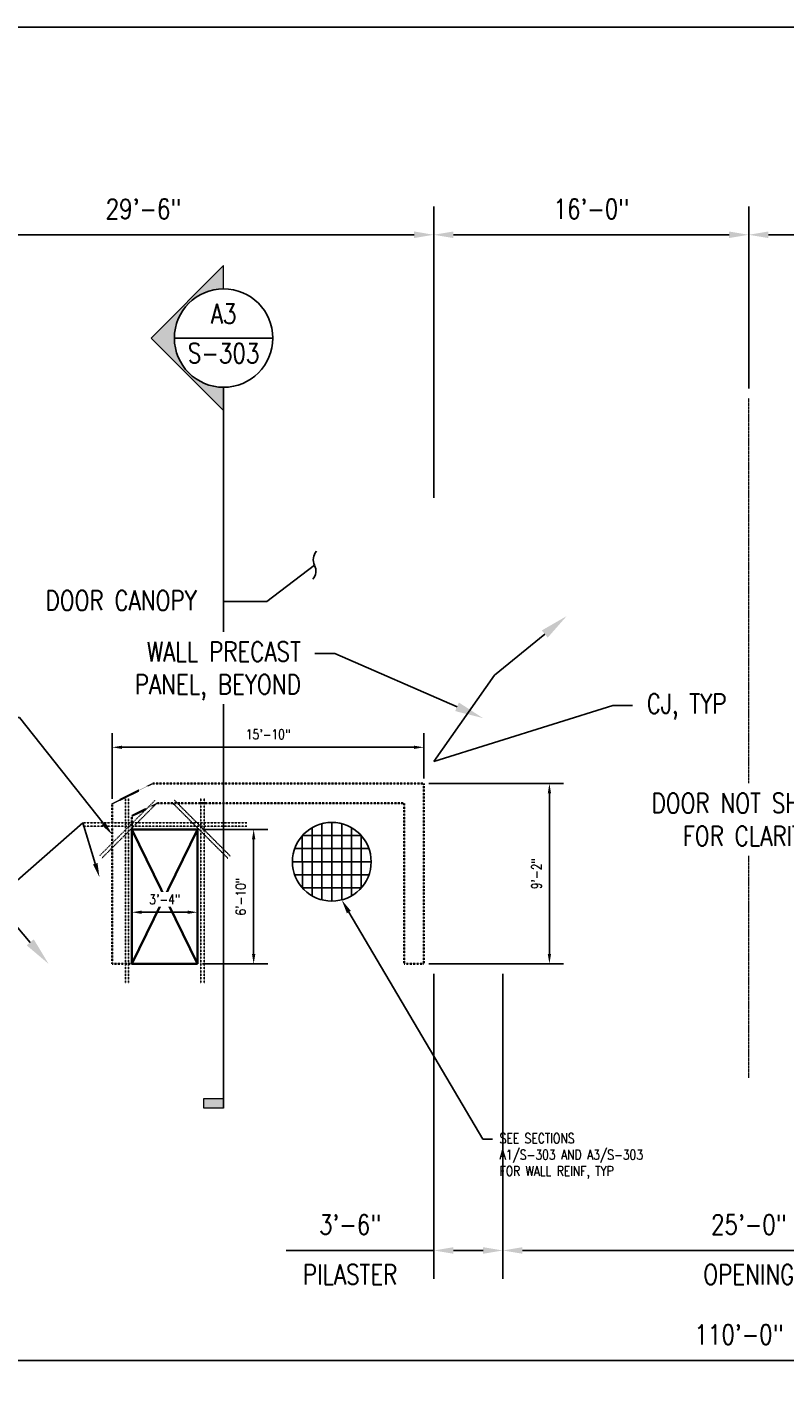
# Model space of a CAD drawing. Header units: inches. Extents: x -11780 to 11476, y -2275 to 2617.
# Tile 21 of 23: x -440 to 22, y 741 to 1571. Entities that reach past the tile are written whole.
import ezdxf
from ezdxf import colors
from ezdxf.entities.mleader import LeaderData, LeaderLine
from ezdxf.enums import TextEntityAlignment as Align
from ezdxf.math import Vec2, Vec3

# ---------------------------------------------------------------- set-up
doc = ezdxf.new("R2010")
doc.units = ezdxf.units.IN
doc.header["$MEASUREMENT"] = 0
doc.linetypes.add('CENTER2', pattern=[1.125, 0.75, -0.125, 0.125, -0.125])
doc.linetypes.add('HIDDEN2', pattern=[0.1875, 0.125, -0.0625])
for name, color, linetype in [('S-ANNO-DIMS', 1, 'Continuous'), ('S-ANNO-TEXT', 2, 'Continuous'), ('S-FNDN-FTNG-RBAR', 5, 'Continuous'), ('S-WALL-LOAD', 3, 'Continuous')]:
    doc.layers.add(name, color=color, linetype=linetype)
for name, color, linetype, lineweight in [('S-ANNO-SYMB', 2, 'Continuous', 25), ('S-FNDN-CNTR', 52, 'CENTER2', 18), ('S-WALL-FULL-INTR-ALT', 3, 'Continuous', 35)]:
    doc.layers.add(name, color=color, linetype=linetype, lineweight=lineweight)
doc.styles.add('Annotative', font='romans.shx', dxfattribs={"width": 0.8, "height": 0.125})
doc.styles.add('HDRSTD', font='romans.shx', dxfattribs={"height": 3})
doc.dimstyles.new('Annotative', dxfattribs={"dimscale": 0, "dimtxt": 0.125, "dimasz": 0.125, "dimexe": 0.179688, "dimexo": 0.0625, "dimgap": 0.09, "dimtad": 1, "dimdec": 3, "dimzin": 3, "dimdsep": 46, "dimlunit": 4, "dimtxsty": 'Annotative', "dimcen": 0.09, "dimclrt": 2, "dimazin": 2, "dimtfac": 1, "dimtdec": 3, "dimtmove": 1, "dimatfit": 3, "dimfxl": 1, "dimtfill": 1, "dimfrac": 2, "dimtolj": 1, "dimtzin": 0, "dimarcsym": 0})

# ---------------------------------------------------------------- blocks, each defined once
blk = doc.blocks.new('*D14')
at = {"layer": 'Defpoints', "color": 0, "transparency": 16777216}
for p in [(-388, 1132.02), (-198, 1110), (-388, 1097.62)]:
    blk.add_point(p, dxfattribs=at)
at = {"layer": 'S-ANNO-DIMS', "color": 0, "lineweight": -2, "transparency": 16777216}
for p, q in [((-388, 1100.62), (-388, 1140.64)), ((-198, 1113), (-198, 1140.64)), ((-204, 1132.02), (-382, 1132.02))]:
    blk.add_line(p, q, dxfattribs=at)
at = {"layer": 'S-ANNO-DIMS', "color": 0, "transparency": 16777216}
for points in [[(-382, 1133.02), (-382, 1131.02), (-388, 1132.02)], [(-204, 1133.02), (-204, 1131.02), (-198, 1132.02)]]:
    blk.add_solid(points, dxfattribs=at)
at = {"layer": 'S-ANNO-DIMS', "color": 2, "transparency": 16777216, "insert": (-293, 1139.91), "char_height": 6, "attachment_point": 5, "style": 'Annotative', "bg_fill": 3, "box_fill_scale": 1.25, "bg_fill_color": 256, "bg_fill_true_color": 13158600, "bg_fill_transparency": 0}
blk.add_mtext('\\A1;15\'-10"', dxfattribs=at)
blk = doc.blocks.new('*D15')
at = {"layer": 'Defpoints', "color": 0, "transparency": 16777216}
for p in [(-336, 1082), (-301.81, 1082), (-336, 1000)]:
    blk.add_point(p, dxfattribs=at)
at = {"layer": 'S-ANNO-DIMS', "color": 0, "lineweight": -2, "transparency": 16777216}
for p, q in [((-333, 1082), (-293.18, 1082)), ((-301.81, 1006), (-301.81, 1076)), ((-333, 1000), (-293.18, 1000))]:
    blk.add_line(p, q, dxfattribs=at)
at = {"layer": 'S-ANNO-DIMS', "color": 0, "transparency": 16777216}
for points in [[(-302.81, 1076), (-300.81, 1076), (-301.81, 1082)], [(-302.81, 1006), (-300.81, 1006), (-301.81, 1000)]]:
    blk.add_solid(points, dxfattribs=at)
at = {"layer": 'S-ANNO-DIMS', "color": 2, "transparency": 16777216, "insert": (-309.7, 1041), "char_height": 6, "attachment_point": 5, "rotation": 90, "style": 'Annotative', "bg_fill": 3, "box_fill_scale": 1.25, "bg_fill_color": 256, "bg_fill_true_color": 13158600, "bg_fill_transparency": 0}
blk.add_mtext('\\A1;6\'-10"', dxfattribs=at)
blk = doc.blocks.new('*D12')
at = {"layer": 'Defpoints', "color": 0, "transparency": 16777216}
for p in [(-198, 1110), (-121.53, 1110), (-198, 1000)]:
    blk.add_point(p, dxfattribs=at)
at = {"layer": 'S-ANNO-DIMS', "color": 0, "lineweight": -2, "transparency": 16777216}
for p, q in [((-195, 1110), (-112.9, 1110)), ((-121.53, 1006), (-121.53, 1104)), ((-195, 1000), (-112.9, 1000))]:
    blk.add_line(p, q, dxfattribs=at)
at = {"layer": 'S-ANNO-DIMS', "color": 0, "transparency": 16777216}
for points in [[(-122.53, 1104), (-120.53, 1104), (-121.53, 1110)], [(-122.53, 1006), (-120.53, 1006), (-121.53, 1000)]]:
    blk.add_solid(points, dxfattribs=at)
at = {"layer": 'S-ANNO-DIMS', "color": 2, "transparency": 16777216, "insert": (-129.42, 1055), "char_height": 6, "attachment_point": 5, "rotation": 90, "style": 'Annotative', "bg_fill": 3, "box_fill_scale": 1.25, "bg_fill_color": 256, "bg_fill_true_color": 13158600, "bg_fill_transparency": 0}
blk.add_mtext('\\A1;9\'-2"', dxfattribs=at)
blk = doc.blocks.new('*D13')
at = {"layer": 'Defpoints', "color": 0}
for p in [(-376, 1031.49), (-376, 1000), (-336, 1000)]:
    blk.add_point(p, dxfattribs=at)
at = {"layer": 'S-ANNO-DIMS', "color": 0, "lineweight": -2}
for p, q in [((-376, 1003), (-376, 1040.11)), ((-336, 1003), (-336, 1040.11)), ((-342, 1031.49), (-370, 1031.49))]:
    blk.add_line(p, q, dxfattribs=at)
at = {"layer": 'S-ANNO-DIMS', "color": 0}
for points in [[(-370, 1032.49), (-370, 1030.49), (-376, 1031.49)], [(-342, 1032.49), (-342, 1030.49), (-336, 1031.49)]]:
    blk.add_solid(points, dxfattribs=at)
at = {"layer": 'S-ANNO-DIMS', "color": 2, "insert": (-356, 1039.38), "char_height": 6, "attachment_point": 5, "style": 'Annotative', "bg_fill": 3, "box_fill_scale": 1.25, "bg_fill_color": 256, "bg_fill_true_color": 13158600, "bg_fill_transparency": 0}
blk.add_mtext('\\A1;3\'-4"', dxfattribs=at)
blk = doc.blocks.new('*D29')
at = {"layer": 'Defpoints', "color": 0, "transparency": 16777216}
for p in [(654, 970), (-666, 955), (654, 758.33)]:
    blk.add_point(p, dxfattribs=at)
at = {"layer": 'S-ANNO-DIMS', "color": 0, "lineweight": -2, "transparency": 16777216}
for p, q in [((654, 964), (654, 741.08)), ((-666, 949), (-666, 741.08)), ((-654, 758.33), (642, 758.33))]:
    blk.add_line(p, q, dxfattribs=at)
at = {"layer": 'S-ANNO-DIMS', "color": 0, "transparency": 16777216}
for points in [[(-654, 760.33), (-654, 756.33), (-666, 758.33)], [(642, 760.33), (642, 756.33), (654, 758.33)]]:
    blk.add_solid(points, dxfattribs=at)
at = {"layer": 'S-ANNO-DIMS', "color": 2, "transparency": 16777216, "insert": (-6, 774.11), "char_height": 12, "attachment_point": 5, "style": 'Annotative', "bg_fill": 3, "box_fill_scale": 1.25, "bg_fill_color": 256, "bg_fill_true_color": 13158600, "bg_fill_transparency": 0}
blk.add_mtext('\\A1;110\'-0"', dxfattribs=at)
blk = doc.blocks.new('*D30')
at = {"layer": 'Defpoints', "color": 0, "transparency": 16777216}
for p in [(-150, 1000), (150, 1000), (150, 825.36)]:
    blk.add_point(p, dxfattribs=at)
at = {"layer": 'S-ANNO-DIMS', "color": 0, "lineweight": -2, "transparency": 16777216}
for p, q in [((-150, 994), (-150, 808.11)), ((150, 994), (150, 808.11)), ((-138, 825.36), (138, 825.36))]:
    blk.add_line(p, q, dxfattribs=at)
at = {"layer": 'S-ANNO-DIMS', "color": 0, "transparency": 16777216}
for points in [[(-138, 827.36), (-138, 823.36), (-150, 825.36)], [(138, 827.36), (138, 823.36), (150, 825.36)]]:
    blk.add_solid(points, dxfattribs=at)
at = {"layer": 'S-ANNO-DIMS', "color": 2, "transparency": 16777216, "char_height": 12, "attachment_point": 5, "style": 'Annotative', "bg_fill": 3, "box_fill_scale": 1.25, "bg_fill_color": 256, "bg_fill_true_color": 13158600, "bg_fill_transparency": 0}
for s, insert in [('\\A1;25\'-0"', (0, 841.14)), ('\\A1;OPENING', (0, 810.72))]:
    blk.add_mtext(s, dxfattribs=dict(at, insert=insert))
blk = doc.blocks.new('*D34')
at = {"layer": 'Defpoints', "color": 0, "transparency": 16777216}
for p in [(0, 1444.38), (0, 1344.78), (192, 1267)]:
    blk.add_point(p, dxfattribs=at)
at = {"layer": 'S-ANNO-DIMS', "color": 0, "lineweight": -2, "transparency": 16777216}
for p, q in [((0, 1350.78), (0, 1461.63)), ((192, 1273), (192, 1461.63)), ((180, 1444.38), (12, 1444.38))]:
    blk.add_line(p, q, dxfattribs=at)
at = {"layer": 'S-ANNO-DIMS', "color": 0, "transparency": 16777216}
for points in [[(12, 1446.38), (12, 1442.38), (0, 1444.38)], [(180, 1446.38), (180, 1442.38), (192, 1444.38)]]:
    blk.add_solid(points, dxfattribs=at)
at = {"layer": 'S-ANNO-DIMS', "color": 2, "transparency": 16777216, "insert": (96, 1460.16), "char_height": 12, "attachment_point": 5, "style": 'Annotative', "bg_fill": 3, "box_fill_scale": 1.25, "bg_fill_color": 256, "bg_fill_true_color": 13158600, "bg_fill_transparency": 0}
blk.add_mtext('\\A1;16\'-0"', dxfattribs=at)
blk = doc.blocks.new('*D35')
at = {"layer": 'Defpoints', "color": 0, "transparency": 16777216}
for p in [(-192, 1444.38), (0, 1344.78), (-192, 1278)]:
    blk.add_point(p, dxfattribs=at)
at = {"layer": 'S-ANNO-DIMS', "color": 0, "lineweight": -2, "transparency": 16777216}
for p, q in [((-192, 1284), (-192, 1461.63)), ((0, 1350.78), (0, 1461.63)), ((-12, 1444.38), (-180, 1444.38))]:
    blk.add_line(p, q, dxfattribs=at)
at = {"layer": 'S-ANNO-DIMS', "color": 0, "transparency": 16777216}
for points in [[(-180, 1446.38), (-180, 1442.38), (-192, 1444.38)], [(-12, 1446.38), (-12, 1442.38), (0, 1444.38)]]:
    blk.add_solid(points, dxfattribs=at)
at = {"layer": 'S-ANNO-DIMS', "color": 2, "transparency": 16777216, "insert": (-96, 1460.16), "char_height": 12, "attachment_point": 5, "style": 'Annotative', "bg_fill": 3, "box_fill_scale": 1.25, "bg_fill_color": 256, "bg_fill_true_color": 13158600, "bg_fill_transparency": 0}
blk.add_mtext('\\A1;16\'-0"', dxfattribs=at)
blk = doc.blocks.new('*D36')
at = {"layer": 'Defpoints', "color": 0, "transparency": 16777216}
for p in [(-546, 1444.38), (-546, 1320), (-192, 1278)]:
    blk.add_point(p, dxfattribs=at)
at = {"layer": 'S-ANNO-DIMS', "color": 0, "lineweight": -2, "transparency": 16777216}
for p, q in [((-546, 1326), (-546, 1461.63)), ((-192, 1284), (-192, 1461.63)), ((-204, 1444.38), (-534, 1444.38))]:
    blk.add_line(p, q, dxfattribs=at)
at = {"layer": 'S-ANNO-DIMS', "color": 0, "transparency": 16777216}
for points in [[(-534, 1446.38), (-534, 1442.38), (-546, 1444.38)], [(-204, 1446.38), (-204, 1442.38), (-192, 1444.38)]]:
    blk.add_solid(points, dxfattribs=at)
at = {"layer": 'S-ANNO-DIMS', "color": 2, "transparency": 16777216, "insert": (-369, 1460.16), "char_height": 12, "attachment_point": 5, "style": 'Annotative', "bg_fill": 3, "box_fill_scale": 1.25, "bg_fill_color": 256, "bg_fill_true_color": 13158600, "bg_fill_transparency": 0}
blk.add_mtext('\\A1;29\'-6"', dxfattribs=at)
blk = doc.blocks.new('*D39')
at = {"layer": 'Defpoints', "color": 0, "transparency": 16777216}
for p in [(-192, 1000), (-150, 1000), (-192, 825.36)]:
    blk.add_point(p, dxfattribs=at)
at = {"layer": 'S-ANNO-DIMS', "color": 0, "lineweight": -2, "transparency": 16777216}
for p, q in [((-192, 994), (-192, 808.11)), ((-150, 994), (-150, 808.11)), ((-192, 825.36), (-282.08, 825.36)), ((-162, 825.36), (-180, 825.36))]:
    blk.add_line(p, q, dxfattribs=at)
at = {"layer": 'S-ANNO-DIMS', "color": 0, "transparency": 16777216}
for points in [[(-180, 827.36), (-180, 823.36), (-192, 825.36)], [(-162, 827.36), (-162, 823.36), (-150, 825.36)]]:
    blk.add_solid(points, dxfattribs=at)
at = {"layer": 'S-ANNO-DIMS', "color": 2, "transparency": 16777216, "char_height": 12, "attachment_point": 5, "style": 'Annotative', "bg_fill": 3, "box_fill_scale": 1.25, "bg_fill_color": 256, "bg_fill_true_color": 13158600, "bg_fill_transparency": 0}
for s, insert in [('\\A1;3\'-6"', (-243.04, 841.14)), ('\\A1;PILASTER', (-243.04, 810.72))]:
    blk.add_mtext(s, dxfattribs=dict(at, insert=insert))
blk = doc.blocks.new('_Integral')
at = {"color": 0, "linetype": 'ByBlock', "lineweight": -2}
for centre, start, end in [((0.445, -0.091), 102, 168), ((-0.445, 0.091), 282, 348)]:
    blk.add_arc(centre, 0.454, start, end, dxfattribs=at)
blk = doc.blocks.new('ELEVARROW')
at = {"lineweight": 9}
h = blk.add_hatch(color=256, dxfattribs=at)
edge = h.paths.add_edge_path(flags=0)
edge.add_line((0.4598, 0), (0.3125, 0))
edge.add_arc((0, 0), 0.3125, 360, 540)
edge.add_line((-0.3125, 0), (-0.4598, 0))
edge.add_line((-0.4598, 0), (0, 0.4598))
edge.add_line((0, 0.4598), (0.4598, 0))
at = {"lineweight": 13}
blk.add_lwpolyline([(-0.4598, 0), (-0.3125, 0, -1), (0.3125, 0), (0.4598, 0), (0, 0.4598)], format="xyb", close=True, dxfattribs=at)
blk = doc.blocks.new('Sectrinew')
at = {"lineweight": 9}
blk.add_hatch(color=256, dxfattribs=at).paths.add_polyline_path([(0, 0.125), (0, 0), (-0.0625, 0), (-0.0625, 0.125)], flags=0)
for p, q in [((0, 0.125), (-0.0625, 0.125)), ((-0.0625, 0.125), (-0.0625, 0)), ((0, 0), (0, 0.125)), ((-0.0625, 0), (0, 0))]:
    blk.add_line(p, q, dxfattribs=at)
blk = doc.blocks.new('*U24')
at = {"layer": 'S-ANNO-SYMB'}
for p, q in [((-0.3125, 0), (0.3125, 0)), ((0, -0.3125), (0, -4.8893))]:
    blk.add_line(p, q, dxfattribs=at)
blk.add_ellipse((0, 0), major_axis=(-0.221, 0.221), ratio=1, start_param=5.497787, end_param=11.780972, dxfattribs=at)
at = {"layer": 'S-ANNO-SYMB', "zscale": 0.03125, "rotation": 90.00000000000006}
blk.add_blockref('ELEVARROW', (0, 0), dxfattribs=at)
at = {"layer": 'S-ANNO-SYMB', "xscale": -1, "zscale": 0.03125, "rotation": 89.99999999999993}
blk.add_blockref('Sectrinew', (0, -4.8893), dxfattribs=at)
at = {"layer": 'S-ANNO-TEXT', "style": 'HDRSTD'}
for tag, p in [('DET_NO', (0, 0.0913)), ('REFSHT', (0, -0.0962))]:
    blk.add_attdef(tag, text='', height=0.1, dxfattribs=at).set_placement(p, align=Align.MIDDLE_CENTER)

msp = doc.modelspace()

# ---------------------------------------------------------------- linework, layer by layer
at = {"layer": 'S-FNDN-FTNG-RBAR', "color": 2, "linetype": 'HIDDEN2'}
for p, q in [((-395.799, 1065.855), (-361.8579, 1099.7962)), ((-394.3848, 1064.4408), (-360.4437, 1098.3819)), ((-380, 988), (-380, 1100.9972)), ((-378, 988), (-378, 1100.9972)), ((-317.6152, 1064.4408), (-351.5563, 1098.3819)), ((-316.201, 1065.855), (-350.1421, 1099.7962)), ((-334, 988), (-334, 1100.9972)), ((-332, 988), (-332, 1100.9972)), ((-406, 1085.9972), (-306, 1085.9972)), ((-406, 1083.9972), (-306, 1083.9972))]:
    msp.add_line(p, q, dxfattribs=at)
at = {"layer": 'S-FNDN-FTNG-RBAR', "color": 2}
for p, q in [((-266.1614, 1083.0678), (-266.1614, 1041.4986)), ((-260.1614, 1085.5211), (-260.1614, 1039.0453)), ((-254.1614, 1086.2832), (-254.1614, 1038.2832)), ((-248.1614, 1085.5211), (-248.1614, 1039.0453)), ((-242.1614, 1083.0678), (-242.1614, 1041.4986)), ((-272.1614, 1078.2832), (-272.0499, 1046.2832)), ((-272.1614, 1078.2832), (-236.2728, 1078.2832)), ((-236.2728, 1078.2832), (-236.2728, 1046.2832)), ((-278.1614, 1062.2832), (-230.1614, 1062.2832)), ((-276.7888, 1070.2832), (-231.534, 1070.2832)), ((-276.7888, 1054.2832), (-231.534, 1054.2832)), ((-272.0499, 1046.2832), (-236.1614, 1046.2832))]:
    msp.add_line(p, q, dxfattribs=at)
at = {"layer": 'S-WALL-FULL-INTR-ALT'}
msp.add_lwpolyline([(-336, 1000), (-336, 1082), (-376, 1082), (-376, 1000)], close=True, dxfattribs=at)
at = {"layer": 'S-WALL-LOAD'}
msp.add_circle((-254.1614, 1062.2832), 24, dxfattribs=at)

# ---------------------------------------------------------------- texts
at = {"layer": 'S-ANNO-TEXT', "color": 2, "insert": (-382.6008, 1221.5), "char_height": 12, "attachment_point": 5, "style": 'Annotative', "bg_fill": 3, "box_fill_scale": 1.5, "bg_fill_color": 256, "bg_fill_transparency": 0}
msp.add_mtext('DOOR CANOPY', dxfattribs=at)

# ---------------------------------------------------------------- leaders
at = {"layer": 'S-ANNO-TEXT'}
ml = msp.add_multileader_mtext('Standard', dxfattribs=at)
ml.set_content('CJ, TYP', color=2, style='Annotative')
ml.set_leader_properties(color=1)
ml.build(insert=Vec2(0, 0))
ml.multileader.update_dxf_attribs({"dogleg_length": 0.125, "arrow_head_size": 17.28, "scale": 96})
ctx = ml.context
ctx.base_point, ctx.scale, ctx.char_height, ctx.arrow_head_size, ctx.landing_gap_size, ctx.plane_origin = Vec3(-70.8122, 1157.4672), 96, 12, 17.28, 8.64, Vec3(-38.0229, 1264.9635)
notes = []
notes.append((ctx, [(0, (1, 1, 0), (-82.8122, 1157.4672), (1, 0), 12, [(2, [(-110.9984, 1212), (-154.9248, 1176), (-192, 1123.3954)], 0, [])])]))
ctx.mtext.insert, ctx.mtext.flow_direction = Vec3(-62.1722, 1164.6101), 5
ml = msp.add_multileader_mtext('Standard', dxfattribs=at)
ml.set_content('OUTLINE OF DOOR TRENCH ', color=2, style='Annotative')
ml.set_leader_properties(color=1)
ml.build(insert=Vec2(0, 0))
ml.multileader.update_dxf_attribs({"dogleg_length": 0.125, "arrow_head_size": 17.28, "scale": 96})
ctx = ml.context
ctx.base_point, ctx.scale, ctx.char_height, ctx.arrow_head_size, ctx.landing_gap_size, ctx.plane_origin = Vec3(-591.8128, 1041.2666), 96, 12, 17.28, 8.64, Vec3(-480.5569, 1032.0495)
ctx.text_align_type = 2
notes.append((ctx, [(1, (1, 1, 0), (-461.9614, 1041.2666), (-1, 0), 12, [(0, [(-426.7988, 1000)], 0, [])])]))
ctx.mtext.insert, ctx.mtext.width, ctx.mtext.alignment, ctx.mtext.flow_direction = Vec3(-482.6014, 1047.2666), 102.587373, 3, 5
ctx.mtext.has_bg_fill, ctx.mtext.bg_color, ctx.mtext.bg_scale_factor, ctx.mtext.bg_transparency, ctx.mtext.use_window_bg_color = 1, -1027028792, 1.5, 0, 1
for ctx, leaders in notes:
    for number, flags, end, landing, length, lines in leaders:
        leader = LeaderData()
        leader.index, (leader.has_last_leader_line, leader.has_dogleg_vector, leader.attachment_direction) = number, flags
        leader.last_leader_point, leader.dogleg_vector, leader.dogleg_length = Vec3(end), Vec3(landing), length
        for number, points, colour, breaks in lines:
            line = LeaderLine()
            line.index, line.vertices, line.color, line.breaks = number, Vec3.list(points), colors.encode_raw_color(colour), breaks
            leader.lines.append(line)
        ctx.leaders.append(leader)

# ---------------------------------------------------------------- next in the draw order: dimensions: what is measured, and where the dimension line sits
at = {"layer": 'S-ANNO-DIMS'}
dim = msp.add_linear_dim(base=(-388, 1132.0161), p1=(-198, 1110), p2=(-388, 1097.6223), dimstyle='Annotative', override={"dimpost": '\\X'}, dxfattribs=at)
dim.commit()
dim.dimension.update_dxf_attribs({"geometry": '*D14', "text_midpoint": (-293, 1139.9075)})
dim = msp.add_linear_dim(base=(-301.8091, 1082), p1=(-336, 1000), p2=(-336, 1082), angle=90, dimstyle='Annotative', override={"dimpost": '\\X'}, dxfattribs=at)
dim.commit()
dim.dimension.update_dxf_attribs({"geometry": '*D15', "text_midpoint": (-309.7005, 1041)})

# ---------------------------------------------------------------- next in the draw order: leaders
ml = msp.add_multileader_mtext('Standard', dxfattribs=at)
ml.set_content('', color=2, style='Annotative')
ml.set_leader_properties()
ml.set_arrow_properties(name='INTEGRAL')
ml.build(insert=Vec2(0, 0))
ml.multileader.update_dxf_attribs({"dogleg_length": 0.125, "arrow_head_size": 17.28, "scale": 96})
ctx = ml.context
ctx.base_point, ctx.scale, ctx.char_height, ctx.arrow_head_size, ctx.landing_gap_size, ctx.plane_origin = Vec3(-337.8951, 1220.8848), 96, 12, 17.28, 8.64, Vec3(-254.7365, 1195.0407)
ctx.text_align_type = 2
notes = []
notes.append((ctx, [(0, (1, 1, 0), (-293.7075, 1220.8848), (-1, 0), 26.9076, [(0, [(-264.6833, 1242.9518)], 0, [])])]))
ctx.mtext.insert, ctx.mtext.alignment, ctx.mtext.flow_direction = Vec3(-329.2551, 1226.8848), 3, 5
at = {"layer": 'S-ANNO-TEXT', "color": 2}
ml = msp.add_multileader_mtext('Standard', dxfattribs=at)
ml.set_content('SEE SECTIONS\\PA1/S-303 AND A3/S-303\\PFOR WALL REINF, TYP', color=(178, 178, 0), style='Annotative')
ml.set_leader_properties(color=1)
ml.build(insert=Vec2(0, 0))
ml.multileader.update_dxf_attribs({"dogleg_length": 0.125, "arrow_head_size": 8.64, "scale": 48})
ctx = ml.context
ctx.base_point, ctx.scale, ctx.char_height, ctx.arrow_head_size, ctx.landing_gap_size, ctx.plane_origin = Vec3(-156.1981, 893.1831), 48, 6, 8.64, 4.32, Vec3(-91.2093, 1165.9518)
notes.append((ctx, [(1, (1, 1, 0), (-162.1981, 893.1831), (1, 0), 6, [(0, [(-248.1614, 1039.0453)], 0, [])])]))
ctx.mtext.insert, ctx.mtext.flow_direction = Vec3(-151.8781, 896.7546), 5
ctx.mtext.has_bg_fill, ctx.mtext.bg_color, ctx.mtext.bg_scale_factor, ctx.mtext.bg_transparency, ctx.mtext.use_window_bg_color = 1, -1027028792, 1.5, 0, 1
for ctx, leaders in notes:
    for number, flags, end, landing, length, lines in leaders:
        leader = LeaderData()
        leader.index, (leader.has_last_leader_line, leader.has_dogleg_vector, leader.attachment_direction) = number, flags
        leader.last_leader_point, leader.dogleg_vector, leader.dogleg_length = Vec3(end), Vec3(landing), length
        for number, points, colour, breaks in lines:
            line = LeaderLine()
            line.index, line.vertices, line.color, line.breaks = number, Vec3.list(points), colors.encode_raw_color(colour), breaks
            leader.lines.append(line)
        ctx.leaders.append(leader)

# ---------------------------------------------------------------- next in the draw order: linework, layer by layer
at = {"layer": 'S-WALL-FULL-INTR-ALT'}
for p, q in [((-376, 1082), (-336, 1000)), ((-376, 1000), (-336, 1082))]:
    msp.add_line(p, q, dxfattribs=at)
at = {"layer": 'S-WALL-FULL-INTR-ALT', "color": 1, "linetype": 'HIDDEN2'}
msp.add_lwpolyline([(-376, 1000), (-376, 1090.2066), (-360.4166, 1098), (-210, 1098), (-210, 1000), (-198, 1000), (-198, 1110), (-363.25, 1110), (-388, 1097.6223), (-388, 1000)], close=True, dxfattribs=at)

# ---------------------------------------------------------------- next in the draw order: dimensions: what is measured, and where the dimension line sits
at = {"layer": 'S-ANNO-DIMS'}
dim = msp.add_linear_dim(base=(654, 758.3271), p1=(-666, 955), p2=(654, 970), dimstyle='Annotative', override={"dimpost": '\\X'}, dxfattribs=at)
dim.commit()
dim.dimension.update_dxf_attribs({"geometry": '*D29', "text_midpoint": (-6, 774.1099)})

# ---------------------------------------------------------------- next in the draw order: dimensions: what is measured, and where the dimension line sits
dim = msp.add_linear_dim(base=(-121.5285, 1110), p1=(-198, 1000), p2=(-198, 1110), angle=90, dimstyle='Annotative', override={"dimpost": '\\X'}, dxfattribs=at)
dim.commit()
dim.dimension.update_dxf_attribs({"geometry": '*D12', "text_midpoint": (-129.42, 1055)})
dim = msp.add_linear_dim(base=(-376, 1031.488), p1=(-336, 1000), p2=(-376, 1000), dimstyle='Annotative', override={"dimpost": '\\X'}, dxfattribs=at)
dim.commit()
dim.dimension.update_dxf_attribs({"geometry": '*D13', "text_midpoint": (-356, 1031.488), "dimtype": 160})

# ---------------------------------------------------------------- next in the draw order: dimensions: what is measured, and where the dimension line sits
dim = msp.add_linear_dim(base=(150, 825.3602), p1=(-150, 1000), p2=(150, 1000), text='<>\\XOPENING', dimstyle='Annotative', override={"dimpost": '\\X'}, dxfattribs=at)
dim.commit()
dim.dimension.update_dxf_attribs({"geometry": '*D30', "text_midpoint": (0, 825.3602)})

# ---------------------------------------------------------------- next in the draw order: linework, layer by layer
at = {"layer": 'S-FNDN-CNTR'}
msp.add_line((0, 930.6133), (0, 1344.7758), dxfattribs=at)

# ---------------------------------------------------------------- next in the draw order: dimensions: what is measured, and where the dimension line sits
at = {"layer": 'S-ANNO-DIMS'}
dim = msp.add_linear_dim(base=(-192, 825.3602), p1=(-150, 1000), p2=(-192, 1000), text='<>\\XPILASTER', dimstyle='Annotative', override={"dimpost": '\\X'}, dxfattribs=at)
dim.commit()
dim.dimension.update_dxf_attribs({"geometry": '*D39', "text_midpoint": (-243.04, 825.3602)})

# ---------------------------------------------------------------- next in the draw order: texts
at = {"layer": 'S-ANNO-TEXT', "color": 2, "insert": (0, 1088), "char_height": 12, "attachment_point": 5, "style": 'Annotative', "bg_fill": 3, "box_fill_scale": 1.5, "bg_fill_color": 256, "bg_fill_transparency": 0}
msp.add_mtext('DOOR NOT SHOWN\\PFOR CLARITY', dxfattribs=at)

# ---------------------------------------------------------------- next in the draw order: dimensions: what is measured, and where the dimension line sits
at = {"layer": 'S-ANNO-DIMS'}
dim = msp.add_linear_dim(base=(0, 1444.3756), p1=(192, 1267), p2=(0, 1344.7758), dimstyle='Annotative', override={"dimpost": '\\X'}, dxfattribs=at)
dim.commit()
dim.dimension.update_dxf_attribs({"geometry": '*D34', "text_midpoint": (96, 1460.1585)})

# ---------------------------------------------------------------- next in the draw order: dimensions: what is measured, and where the dimension line sits
dim = msp.add_linear_dim(base=(-192, 1444.3756), p1=(0, 1344.7758), p2=(-192, 1278), dimstyle='Annotative', override={"dimpost": '\\X'}, dxfattribs=at)
dim.commit()
dim.dimension.update_dxf_attribs({"geometry": '*D35', "text_midpoint": (-96, 1460.1585)})

# ---------------------------------------------------------------- next in the draw order: dimensions: what is measured, and where the dimension line sits
dim = msp.add_linear_dim(base=(-546, 1444.3756), p1=(-192, 1278), p2=(-546, 1320), dimstyle='Annotative', override={"dimpost": '\\X'}, dxfattribs=at)
dim.commit()
dim.dimension.update_dxf_attribs({"geometry": '*D36', "text_midpoint": (-369, 1460.1585)})

# ---------------------------------------------------------------- next in the draw order: linework, layer by layer
at = {"layer": 'Defpoints'}
msp.add_lwpolyline([(-1128.3698, 758.3271), (864.257, 758.3271), (864.257, 1570.8667), (-1128.3698, 1570.8667)], close=True, dxfattribs=at)

# ---------------------------------------------------------------- next in the draw order: block references
at = {"layer": 'S-ANNO-SYMB'}
ref = msp.add_blockref('*U24', (-320.1149, 1381.4418), dxfattribs=dict(at, xscale=96, yscale=96, zscale=96))
ref.add_attrib('REFSHT', 'S-303', dxfattribs={"layer": '0', "color": 1, "height": 12, "style": 'Annotative', "width": 0.800781}).set_placement((-320.1149, 1372.2109), align=Align.MIDDLE_CENTER)
ref.add_attrib('DET_NO', 'A3', dxfattribs={"layer": '0', "color": 1, "height": 12, "style": 'Annotative', "width": 0.800781}).set_placement((-320.1149, 1390.2039), align=Align.CENTER)

# ---------------------------------------------------------------- next in the draw order: leaders
at = {"layer": 'S-ANNO-TEXT', "color": 2}
ml = msp.add_multileader_mtext('Standard', dxfattribs=at)
ml.set_content('OPTIONAL MECHANICAL ROOM', color=(178, 178, 0), style='Annotative')
ml.set_leader_properties(color=1)
ml.build(insert=Vec2(0, 0))
ml.multileader.update_dxf_attribs({"dogleg_length": 0.125, "arrow_head_size": 8.64, "scale": 48})
ctx = ml.context
ctx.base_point, ctx.scale, ctx.char_height, ctx.arrow_head_size, ctx.landing_gap_size, ctx.plane_origin = Vec3(-564.3251, 1150.198), 48, 6, 8.64, 4.32, Vec3(-544.952, 1205.6565)
ctx.text_align_type = 2
notes = []
notes.append((ctx, [(1, (1, 1, 0), (-444.5422, 1150.198), (-1, 0), 6, [(0, [(-388, 1078.75)], 0, [])])]))
ctx.mtext.insert, ctx.mtext.alignment, ctx.mtext.flow_direction = Vec3(-454.8622, 1153.198), 3, 5
ctx.mtext.has_bg_fill, ctx.mtext.bg_color, ctx.mtext.bg_scale_factor, ctx.mtext.bg_transparency, ctx.mtext.use_window_bg_color = 1, -1027028792, 1.5, 0, 1
for ctx, leaders in notes:
    for number, flags, end, landing, length, lines in leaders:
        leader = LeaderData()
        leader.index, (leader.has_last_leader_line, leader.has_dogleg_vector, leader.attachment_direction) = number, flags
        leader.last_leader_point, leader.dogleg_vector, leader.dogleg_length = Vec3(end), Vec3(landing), length
        for number, points, colour, breaks in lines:
            line = LeaderLine()
            line.index, line.vertices, line.color, line.breaks = number, Vec3.list(points), colors.encode_raw_color(colour), breaks
            leader.lines.append(line)
        ctx.leaders.append(leader)

# ---------------------------------------------------------------- next in the draw order: leaders
at = {"layer": 'S-ANNO-TEXT'}
ml = msp.add_multileader_mtext('Standard', dxfattribs=at)
ml.set_content('WALL PRECAST\\PPANEL, BEYOND', color=2, style='Annotative')
ml.set_leader_properties(color=1)
ml.build(insert=Vec2(0, 0))
ml.multileader.update_dxf_attribs({"dogleg_length": 0.125, "arrow_head_size": 17.28, "scale": 96})
ctx = ml.context
ctx.base_point, ctx.scale, ctx.char_height, ctx.arrow_head_size, ctx.landing_gap_size, ctx.plane_origin = Vec3(-393.2446, 1189.2175), 96, 12, 17.28, 8.64, Vec3(-273.9771, 838.3199)
ctx.text_align_type = 2
notes = []
notes.append((ctx, [(0, (1, 1, 0), (-252.4217, 1189.2175), (-1, 0), 12, [(0, [(-162, 1149.7948)], 0, [])])]))
ctx.mtext.insert, ctx.mtext.alignment, ctx.mtext.flow_direction = Vec3(-273.0617, 1196.3603), 3, 5
ctx.mtext.has_bg_fill, ctx.mtext.bg_color, ctx.mtext.bg_scale_factor, ctx.mtext.bg_transparency, ctx.mtext.use_window_bg_color = 1, -1027028792, 1.5, 0, 1
at = {"layer": 'S-ANNO-TEXT', "color": 2}
ml = msp.add_multileader_mtext('Standard', dxfattribs=at)
ml.set_content('ADDL REINF AT OPENINGS\\PPER TYP CONCRETE DTLS', color=(178, 178, 0), style='Annotative')
ml.set_leader_properties(color=1)
ml.build(insert=Vec2(0, 0))
ml.multileader.update_dxf_attribs({"dogleg_length": 0.125, "arrow_head_size": 8.64, "scale": 48})
ctx = ml.context
ctx.base_point, ctx.scale, ctx.char_height, ctx.arrow_head_size, ctx.landing_gap_size, ctx.plane_origin = Vec3(-563.3753, 1043.5659), 48, 6, 8.64, 4.32, Vec3(-552.751, 1179.7616)
ctx.text_align_type = 2
notes.append((ctx, [(1, (1, 1, 0), (-454.3353, 1043.5659), (-1, 0), 6, [(1, [(-395.799, 1052.855), (-406, 1085.9972)], 0, [])])]))
ctx.mtext.insert, ctx.mtext.width, ctx.mtext.alignment, ctx.mtext.flow_direction = Vec3(-464.6553, 1046.5659), 235.744327, 3, 5
ctx.mtext.has_bg_fill, ctx.mtext.bg_color, ctx.mtext.bg_scale_factor, ctx.mtext.bg_transparency, ctx.mtext.use_window_bg_color = 1, -1027028792, 1.5, 0, 1
for ctx, leaders in notes:
    for number, flags, end, landing, length, lines in leaders:
        leader = LeaderData()
        leader.index, (leader.has_last_leader_line, leader.has_dogleg_vector, leader.attachment_direction) = number, flags
        leader.last_leader_point, leader.dogleg_vector, leader.dogleg_length = Vec3(end), Vec3(landing), length
        for number, points, colour, breaks in lines:
            line = LeaderLine()
            line.index, line.vertices, line.color, line.breaks = number, Vec3.list(points), colors.encode_raw_color(colour), breaks
            leader.lines.append(line)
        ctx.leaders.append(leader)

doc.saveas('drawing.dxf')
